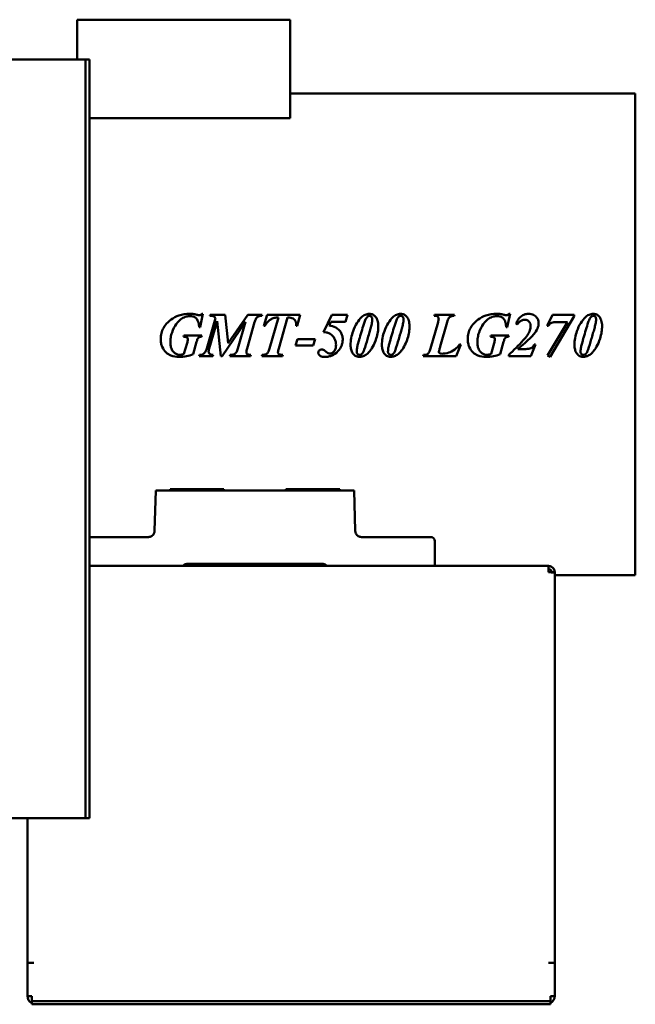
# Model space of a CAD drawing. Header units: millimetres. Extents: x 1001 to 1624, y 641 to 1215.
# Tile 2 of 2: x 1326 to 1624, y 641 to 1117. Entities that reach past the tile are written whole.
import ezdxf

# ---------------------------------------------------------------- set-up
doc = ezdxf.new("R2010")
doc.units = ezdxf.units.MM
doc.header["$LTSCALE"] = 6.25
doc.layers.add('Widoczne (ISO)', color=7, linetype='Continuous', lineweight=50)

msp = doc.modelspace()

# ---------------------------------------------------------------- linework, layer by layer
at = {"layer": 'Widoczne (ISO)'}
for p, q in [((1353.55, 1098.13), (1353.55, 1117.32)), ((1353.55, 1117.32), (1456.55, 1117.32)), ((1456.55, 1117.32), (1456.55, 1069.62)), ((1321.95, 1098.13), (1355.55, 1098.13)), ((1355.55, 1098.13), (1357.55, 1098.13)), ((1357.55, 1095.13), (1357.55, 1098.13)), ((1359.55, 1098.13), (1357.55, 1098.13)), ((1359.55, 1098.13), (1359.55, 1095.13)), ((1357.55, 731.13), (1357.55, 1095.13)), ((1359.55, 731.13), (1359.55, 1095.13)), ((1623.55, 1081.63), (1456.55, 1081.63)), ((1623.55, 848.63), (1623.55, 1081.63)), ((1456.55, 1069.62), (1359.55, 1069.62)), ((1413.05, 968.69), (1414.42, 975.11)), ((1413.88, 975.11), (1414.42, 975.11)), ((1420.53, 973.02), (1416.24, 958.23)), ((1417.4, 958.23), (1421.2, 971.53)), ((1417.95, 974.65), (1417.77, 974.11)), ((1417.95, 974.65), (1425.09, 974.65)), ((1421.2, 971.53), (1423.03, 954.65)), ((1426.58, 960.91), (1425.09, 974.65)), ((1436.04, 974.65), (1426.58, 960.91)), ((1436.04, 974.65), (1443.05, 974.65)), ((1442.87, 974.11), (1443.05, 974.65)), ((1445.39, 974.65), (1443.8, 969.26)), ((1445.39, 974.65), (1461.47, 974.65)), ((1450.91, 973.36), (1446.6, 958.31)), ((1451.04, 958.29), (1455.35, 973.36)), ((1459.95, 969.26), (1461.47, 974.65)), ((1476.73, 974.65), (1472.64, 966.27)), ((1476.73, 974.65), (1484.28, 974.65)), ((1483.3, 971.22), (1484.28, 974.65)), ((1526.42, 974.65), (1526.25, 974.11)), ((1526.42, 974.65), (1536.02, 974.65)), ((1535.86, 974.11), (1536.02, 974.65)), ((1561.58, 968.69), (1562.95, 975.11)), ((1562.41, 975.11), (1562.95, 975.11)), ((1583.56, 974.65), (1580.86, 969.34)), ((1582.3, 954.24), (1594.05, 973.98)), ((1583.56, 974.65), (1594.05, 974.65)), ((1594.05, 973.98), (1594.05, 974.65)), ((1413.05, 968.69), (1412.53, 968.69)), ((1423.64, 954.65), (1435.04, 971.2)), ((1435.04, 971.2), (1431.32, 958.23)), ((1435.75, 958.23), (1439.39, 971.04)), ((1444.37, 969.26), (1443.8, 969.26)), ((1459.95, 969.26), (1459.42, 969.26)), ((1475.39, 969.41), (1476.27, 971.22)), ((1483.3, 971.22), (1476.27, 971.22)), ((1528.12, 971.09), (1524.44, 958.23)), ((1529.19, 959.34), (1532.58, 971.09)), ((1561.58, 968.69), (1561.06, 968.69)), ((1565.89, 970.17), (1566.45, 969.93)), ((1581.42, 969.34), (1580.86, 969.34)), ((1590.75, 971.09), (1581.12, 954.91)), ((1590.75, 971.09), (1585.93, 971.09)), ((1405.19, 964.54), (1405.04, 964)), ((1405.19, 964.54), (1413.8, 964.54)), ((1413.66, 964), (1413.8, 964.54)), ((1460.13, 962.8), (1459.16, 959.73)), ((1460.13, 962.8), (1468.69, 962.8)), ((1467.79, 959.73), (1468.69, 962.8)), ((1553.72, 964.54), (1553.57, 964)), ((1553.72, 964.54), (1562.33, 964.54)), ((1562.18, 964), (1562.33, 964.54)), ((1406.73, 960.94), (1405.22, 955.65)), ((1409.59, 955.48), (1411.32, 961.45)), ((1467.79, 959.73), (1459.16, 959.73)), ((1536.94, 954.65), (1539.15, 960.26)), ((1538.52, 960.26), (1539.15, 960.26)), ((1555.26, 960.94), (1553.75, 955.65)), ((1558.12, 955.48), (1559.85, 961.45)), ((1566.74, 958.05), (1570.58, 958.05)), ((1572.94, 954.65), (1575.27, 960.16)), ((1574.59, 960.16), (1575.27, 960.16)), ((1412.77, 955.19), (1412.64, 954.65)), ((1419.26, 954.65), (1412.64, 954.65)), ((1419.26, 954.65), (1419.41, 955.19)), ((1423.64, 954.65), (1423.03, 954.65)), ((1427.64, 955.19), (1427.48, 954.65)), ((1437.43, 954.65), (1427.48, 954.65)), ((1437.43, 954.65), (1437.58, 955.19)), ((1443.12, 955.19), (1442.94, 954.65)), ((1452.85, 954.65), (1442.94, 954.65)), ((1452.85, 954.65), (1452.99, 955.19)), ((1521.14, 955.19), (1520.98, 954.65)), ((1536.94, 954.65), (1520.98, 954.65)), ((1562.32, 955.19), (1562.32, 954.65)), ((1572.94, 954.65), (1562.32, 954.65)), ((1581.12, 954.91), (1582.3, 954.24)), ((1391.04, 870.05), (1391.55, 889.63)), ((1393.54, 889.63), (1391.55, 889.63)), ((1393.54, 889.63), (1485.56, 889.63)), ((1398.55, 890.19), (1398.55, 889.63)), ((1400.55, 890.24), (1422.55, 890.24)), ((1424.55, 890.19), (1424.55, 889.63)), ((1454.55, 890.19), (1454.55, 889.63)), ((1456.55, 890.24), (1478.55, 890.24)), ((1480.55, 890.19), (1480.55, 889.63)), ((1487.55, 889.63), (1485.56, 889.63)), ((1487.55, 889.63), (1488.06, 870.05)), ((1362.55, 867.13), (1359.55, 867.13)), ((1362.55, 867.13), (1388.04, 867.13)), ((1491.06, 867.13), (1516.55, 867.13)), ((1524.55, 867.13), (1516.55, 867.13)), ((1526.55, 865.13), (1526.55, 853.13)), ((1362.55, 853.13), (1359.55, 853.13)), ((1362.55, 853.13), (1404.82, 853.13)), ((1404.82, 853.13), (1474.28, 853.13)), ((1472.55, 854.13), (1406.55, 854.13)), ((1474.28, 853.13), (1516.55, 853.13)), ((1523.69, 853.13), (1516.55, 853.13)), ((1523.69, 853.13), (1581.55, 853.13)), ((1581.55, 853.13), (1581.55, 850.13)), ((1584.55, 850.13), (1583.05, 850.13)), ((1583.05, 850.01), (1583.05, 850.13)), ((1584.55, 850.13), (1584.55, 849.77)), ((1584.55, 849.77), (1584.55, 661.12)), ((1623.55, 848.63), (1584.55, 848.63)), ((1355.55, 731.13), (1321.95, 731.13)), ((1329.55, 661.12), (1329.55, 731.13)), ((1355.55, 731.13), (1357.55, 731.13)), ((1357.55, 731.13), (1359.55, 731.13)), ((1329.55, 661.12), (1331.55, 661.12)), ((1329.55, 645.12), (1329.55, 661.12)), ((1331.55, 661.12), (1332.55, 661.12)), ((1332.56, 661.12), (1331.55, 661.12)), ((1331.55, 661.12), (1331.55, 661.12)), ((1332.55, 661.12), (1332.56, 661.12)), ((1332.56, 661.12), (1332.56, 661.12)), ((1581.54, 661.12), (1581.54, 661.12)), ((1581.54, 661.12), (1581.55, 661.12)), ((1582.55, 661.12), (1581.54, 661.12)), ((1581.55, 661.12), (1582.55, 661.12)), ((1584.55, 661.12), (1582.55, 661.12)), ((1582.55, 661.12), (1582.55, 661.12)), ((1584.55, 661.12), (1584.55, 645.12)), ((1329.55, 645.12), (1331.55, 645.12)), ((1331.55, 645.12), (1331.55, 644.13)), ((1331.55, 644.13), (1331.55, 642.63)), ((1582.55, 644.13), (1582.55, 645.12)), ((1584.55, 645.12), (1582.55, 645.12)), ((1582.55, 642.63), (1582.55, 644.13)), ((1331.55, 642.63), (1331.55, 641.13)), ((1331.55, 642.63), (1337.55, 642.63)), ((1337.55, 641.13), (1331.55, 641.13)), ((1337.55, 642.63), (1576.55, 642.63)), ((1337.55, 641.13), (1576.55, 641.13)), ((1576.55, 642.63), (1582.55, 642.63)), ((1582.55, 641.13), (1576.55, 641.13)), ((1582.55, 641.13), (1582.55, 642.63))]:
    msp.add_line(p, q, dxfattribs=at)
for centre, radius, start, end in [((1388.04, 870.12), 3, 270, 300.3103), ((1388.04, 870.12), 3, 333.308, 358.5), ((1491.06, 870.12), 3, 181.5, 206.692), ((1491.06, 870.12), 3, 239.6897, 270), ((1524.55, 865.13), 2, 0, 90), ((1406.55, 852.13), 2, 90, 150), ((1413.55, 852.13), 2, 90, 150), ((1465.55, 852.13), 2, 30, 90), ((1472.55, 852.13), 2, 30, 90), ((1333.55, 645.12), 4, 180, 240), ((1580.55, 645.12), 4, 300, 0)]:
    msp.add_arc(centre, radius, start, end, dxfattribs=at)
for centre, start_param, end_param in [((1400.55, 890.19), 4.712389, 6.283185), ((1422.55, 890.19), 3.141593, 4.712389), ((1456.55, 890.19), 4.712389, 6.283185), ((1478.55, 890.19), 3.141593, 4.712389)]:
    msp.add_ellipse(centre, major_axis=(-2, 0), ratio=0.026186, start_param=start_param, end_param=end_param, dxfattribs=at)
for points, knots in [([(1393.95, 962.92), (1393.95, 963.86), (1394.05, 964.8), (1394.51, 966.59), (1394.83, 967.42), (1395.71, 968.99), (1396.24, 969.71), (1397.49, 971.08), (1398.21, 971.7), (1398.98, 972.27)], [0, 0, 0, 0, 0.283487, 0.283487, 0.553526, 0.553526, 0.82368, 0.82368, 1.109299, 1.109299, 1.109299, 1.109299]), ([(1398.66, 961.28), (1398.66, 962.07), (1398.71, 962.85), (1398.96, 964.46), (1399.16, 965.27), (1399.97, 967.67), (1400.74, 969.09), (1402.44, 971.46), (1403.38, 972.23), (1404.87, 973.17), (1405.59, 973.51), (1406.9, 973.88), (1407.47, 973.96), (1408.05, 973.96)], [-1.144003, -1.144003, -1.144003, -1.144003, -1.039539, -1.039539, -0.927156, -0.927156, -0.702729, -0.702729, -0.41038, -0.41038, -0.173612, -0.173612, 0, 0, 0, 0]), ([(1398.98, 972.27), (1400.14, 973.1), (1401.39, 973.77), (1402.74, 974.25), (1404.41, 974.84), (1406.15, 975.11), (1407.92, 975.11)], [0, 0, 0, 0, 0.4297566, 0.4297566, 0.4297566, 0.9614231, 0.9614231, 0.9614231, 0.9614231]), ([(1407.92, 975.11), (1408.2, 975.11), (1408.48, 975.1), (1408.76, 975.09), (1409.02, 975.07), (1409.28, 975.05), (1409.54, 975.03)], [0, 0, 0, 0, 0.0836743, 0.0836743, 0.0836743, 0.1618537, 0.1618537, 0.1618537, 0.1618537]), ([(1412.53, 968.69), (1412.5, 969.39), (1412.42, 970.12), (1412.11, 971.31), (1411.91, 971.82), (1411.3, 972.77), (1410.94, 973.06), (1410.3, 973.5), (1409.91, 973.67), (1409.03, 973.91), (1408.54, 973.96), (1408.05, 973.96)], [0, 0, 0, 0, 0.210359, 0.210359, 0.368869, 0.368869, 0.549882, 0.549882, 0.779683, 0.779683, 1.038808, 1.038808, 1.038808, 1.038808]), ([(1409.54, 975.03), (1409.81, 974.99), (1410.19, 974.9), (1410.82, 974.76), (1411.15, 974.68), (1411.45, 974.6)], [0, 0, 0, 0, 0.0821673, 0.0821673, 0.157741, 0.157741, 0.157741, 0.157741]), ([(1411.45, 974.6), (1411.65, 974.55), (1411.87, 974.5), (1412.29, 974.42), (1412.51, 974.39), (1412.66, 974.39)], [0, 0, 0, 0, 0.0615119, 0.0615119, 0.1289046, 0.1289046, 0.1289046, 0.1289046]), ([(1412.66, 974.39), (1412.81, 974.39), (1412.96, 974.42), (1413.11, 974.48), (1413.25, 974.54), (1413.39, 974.62), (1413.51, 974.72), (1413.65, 974.83), (1413.77, 974.97), (1413.88, 975.11)], [0, 0, 0, 0, 0.046847, 0.046847, 0.046847, 0.0934701, 0.0934701, 0.0934701, 0.1476693, 0.1476693, 0.1476693, 0.1476693]), ([(1420.53, 973.02), (1420.27, 973.31), (1419.97, 973.59), (1419.48, 973.9), (1419.28, 973.98), (1418.59, 974.1), (1418.15, 974.11), (1417.77, 974.11)], [0, 0, 0, 0, 0.1193932, 0.1193932, 0.1981269, 0.1981269, 0.2885115, 0.2885115, 0.2885115, 0.2885115]), ([(1442.87, 974.11), (1442.57, 974.11), (1442.25, 974.09), (1441.7, 973.99), (1441.44, 973.92), (1440.85, 973.65), (1440.64, 973.46), (1440.3, 973.11), (1440.11, 972.82), (1439.73, 972.07), (1439.54, 971.54), (1439.39, 971.04)], [0, 0, 0, 0, 0.0916018, 0.0916018, 0.1698095, 0.1698095, 0.2873102, 0.2873102, 0.520673, 0.520673, 0.8997044, 0.8997044, 0.8997044, 0.8997044]), ([(1450.91, 973.36), (1450.22, 973.34), (1449.53, 973.25), (1448.28, 972.92), (1447.72, 972.69), (1446.87, 972.19), (1446.33, 971.82), (1445.2, 970.57), (1444.76, 969.92), (1444.37, 969.26)], [0, 0, 0, 0, 0.2061468, 0.2061468, 0.388252, 0.388252, 0.5035979, 0.5035979, 0.5987328, 0.5987328, 0.5987328, 0.5987328]), ([(1459.46, 970.01), (1459.46, 970.41), (1459.41, 970.81), (1459.18, 971.52), (1459.02, 971.83), (1458.5, 972.46), (1458.18, 972.66), (1457.62, 972.96), (1457.23, 973.08), (1456.36, 973.28), (1455.85, 973.33), (1455.35, 973.36)], [0, 0, 0, 0, 0.1190951, 0.1190951, 0.2250813, 0.2250813, 0.3640758, 0.3640758, 0.5924055, 0.5924055, 0.8799559, 0.8799559, 0.8799559, 0.8799559]), ([(1487.05, 966.71), (1487.54, 968.06), (1488.14, 969.39), (1489.63, 971.77), (1490.41, 972.7), (1491.58, 973.88), (1492.17, 974.32), (1493.22, 974.77), (1493.54, 974.88), (1494.2, 975.02), (1494.53, 975.06), (1494.86, 975.06)], [0, 0, 0, 0, 0.431294, 0.431294, 0.845358, 0.845358, 1.287839, 1.287839, 1.475106, 1.475106, 1.658806, 1.658806, 1.658806, 1.658806]), ([(1494.96, 974.06), (1494.75, 974.06), (1494.53, 974.03), (1494.18, 973.89), (1494.03, 973.8), (1493.7, 973.48), (1493.52, 973.3), (1493.02, 972.36), (1492.75, 971.6), (1492.54, 971.01)], [-0.7357621, -0.7357621, -0.7357621, -0.7357621, -0.5234351, -0.5234351, -0.3552409, -0.3552409, -0.1896136, -0.1896136, 0, 0, 0, 0]), ([(1494.86, 975.06), (1495.17, 975.06), (1495.48, 975.03), (1496.06, 974.9), (1496.33, 974.81), (1497.13, 974.42), (1497.53, 974.06), (1498.19, 973.31), (1498.48, 972.82), (1498.73, 972.15), (1498.77, 972.03), (1499.08, 971.05), (1499.23, 970.16), (1499.23, 969.26)], [0, 0, 0, 0, 0.092219, 0.092219, 0.178416, 0.178416, 0.359657, 0.359657, 0.611505, 0.611505, 0.669725, 0.669725, 1.077868, 1.077868, 1.077868, 1.077868]), ([(1496.3, 972.46), (1496.3, 972.62), (1496.29, 972.78), (1496.23, 973.07), (1496.19, 973.2), (1496.02, 973.53), (1495.9, 973.66), (1495.67, 973.86), (1495.54, 973.93), (1495.26, 974.04), (1495.11, 974.06), (1494.96, 974.06)], [-0.195389, -0.195389, -0.195389, -0.195389, -0.163573, -0.163573, -0.1352021, -0.1352021, -0.0904115, -0.0904115, -0.0453488, -0.0453488, 0, 0, 0, 0]), ([(1495.49, 967.95), (1495.69, 968.68), (1495.88, 969.43), (1496.18, 970.89), (1496.3, 971.72), (1496.3, 972.46)], [-0.448181, -0.448181, -0.448181, -0.448181, -0.2220229, -0.2220229, 0, 0, 0, 0]), ([(1502.17, 966.71), (1502.65, 968.06), (1503.25, 969.39), (1504.74, 971.77), (1505.52, 972.7), (1506.7, 973.88), (1507.28, 974.32), (1508.33, 974.77), (1508.66, 974.88), (1509.31, 975.02), (1509.64, 975.06), (1509.98, 975.06)], [0, 0, 0, 0, 0.431294, 0.431294, 0.845358, 0.845358, 1.287839, 1.287839, 1.475106, 1.475106, 1.658806, 1.658806, 1.658806, 1.658806]), ([(1510.08, 974.06), (1509.86, 974.06), (1509.65, 974.03), (1509.29, 973.89), (1509.15, 973.8), (1508.81, 973.48), (1508.63, 973.3), (1508.14, 972.36), (1507.86, 971.6), (1507.66, 971.01)], [-0.7357621, -0.7357621, -0.7357621, -0.7357621, -0.5234351, -0.5234351, -0.3552409, -0.3552409, -0.1896136, -0.1896136, 0, 0, 0, 0]), ([(1509.98, 975.06), (1510.29, 975.06), (1510.59, 975.03), (1511.17, 974.9), (1511.44, 974.81), (1512.25, 974.42), (1512.64, 974.06), (1513.3, 973.31), (1513.59, 972.82), (1513.84, 972.15), (1513.88, 972.03), (1514.19, 971.05), (1514.34, 970.16), (1514.34, 969.26)], [0, 0, 0, 0, 0.092219, 0.092219, 0.178416, 0.178416, 0.359657, 0.359657, 0.611505, 0.611505, 0.669725, 0.669725, 1.077868, 1.077868, 1.077868, 1.077868]), ([(1511.42, 972.46), (1511.42, 972.62), (1511.4, 972.78), (1511.34, 973.07), (1511.3, 973.2), (1511.14, 973.53), (1511.01, 973.66), (1510.78, 973.86), (1510.66, 973.93), (1510.38, 974.04), (1510.23, 974.06), (1510.08, 974.06)], [-0.195389, -0.195389, -0.195389, -0.195389, -0.163573, -0.163573, -0.1352021, -0.1352021, -0.0904115, -0.0904115, -0.0453488, -0.0453488, 0, 0, 0, 0]), ([(1510.6, 967.95), (1510.81, 968.68), (1511, 969.43), (1511.29, 970.89), (1511.42, 971.72), (1511.42, 972.46)], [-0.448181, -0.448181, -0.448181, -0.448181, -0.2220229, -0.2220229, 0, 0, 0, 0]), ([(1528.43, 972.76), (1528.43, 972.84), (1528.42, 972.93), (1528.39, 973.1), (1528.36, 973.18), (1528.27, 973.39), (1528.18, 973.51), (1527.96, 973.73), (1527.83, 973.81), (1527.3, 974.01), (1526.81, 974.08), (1526.25, 974.11)], [0, 0, 0, 0, 0.0265504, 0.0265504, 0.0515596, 0.0515596, 0.0964413, 0.0964413, 0.1453341, 0.1453341, 0.2416809, 0.2416809, 0.2416809, 0.2416809]), ([(1528.12, 971.09), (1528.19, 971.36), (1528.27, 971.64), (1528.38, 972.18), (1528.43, 972.48), (1528.43, 972.76)], [0, 0, 0, 0, 0.083474, 0.083474, 0.1651914, 0.1651914, 0.1651914, 0.1651914]), ([(1535.86, 974.11), (1535.51, 974.1), (1535.14, 974.07), (1534.51, 973.91), (1534.23, 973.8), (1533.78, 973.51), (1533.6, 973.34), (1533.05, 972.53), (1532.78, 971.79), (1532.58, 971.09)], [0, 0, 0, 0, 0.1067109, 0.1067109, 0.1941035, 0.1941035, 0.2674329, 0.2674329, 0.4014255, 0.4014255, 0.4014255, 0.4014255]), ([(1542.48, 962.92), (1542.48, 963.86), (1542.58, 964.8), (1543.03, 966.59), (1543.36, 967.42), (1544.24, 968.99), (1544.77, 969.71), (1546.02, 971.08), (1546.74, 971.7), (1547.51, 972.27)], [0, 0, 0, 0, 0.283487, 0.283487, 0.553526, 0.553526, 0.82368, 0.82368, 1.109299, 1.109299, 1.109299, 1.109299]), ([(1547.18, 961.28), (1547.18, 962.07), (1547.24, 962.85), (1547.49, 964.46), (1547.69, 965.27), (1548.5, 967.67), (1549.27, 969.09), (1550.97, 971.46), (1551.91, 972.23), (1553.4, 973.17), (1554.12, 973.51), (1555.43, 973.88), (1556, 973.96), (1556.58, 973.96)], [-1.144003, -1.144003, -1.144003, -1.144003, -1.039539, -1.039539, -0.927156, -0.927156, -0.702729, -0.702729, -0.41038, -0.41038, -0.173612, -0.173612, 0, 0, 0, 0]), ([(1547.51, 972.27), (1548.67, 973.1), (1549.92, 973.77), (1551.27, 974.25), (1552.94, 974.84), (1554.68, 975.11), (1556.45, 975.11)], [0, 0, 0, 0, 0.4297566, 0.4297566, 0.4297566, 0.9614231, 0.9614231, 0.9614231, 0.9614231]), ([(1556.45, 975.11), (1556.73, 975.11), (1557.01, 975.1), (1557.29, 975.09), (1557.55, 975.07), (1557.81, 975.05), (1558.07, 975.03)], [0, 0, 0, 0, 0.0836743, 0.0836743, 0.0836743, 0.1618537, 0.1618537, 0.1618537, 0.1618537]), ([(1561.06, 968.69), (1561.03, 969.39), (1560.95, 970.12), (1560.64, 971.31), (1560.44, 971.82), (1559.83, 972.77), (1559.47, 973.06), (1558.83, 973.5), (1558.44, 973.67), (1557.56, 973.91), (1557.07, 973.96), (1556.58, 973.96)], [0, 0, 0, 0, 0.210359, 0.210359, 0.368869, 0.368869, 0.549882, 0.549882, 0.779683, 0.779683, 1.038808, 1.038808, 1.038808, 1.038808]), ([(1558.07, 975.03), (1558.34, 974.99), (1558.72, 974.9), (1559.35, 974.76), (1559.68, 974.68), (1559.98, 974.6)], [0, 0, 0, 0, 0.0821673, 0.0821673, 0.157741, 0.157741, 0.157741, 0.157741]), ([(1559.98, 974.6), (1560.18, 974.55), (1560.4, 974.5), (1560.82, 974.42), (1561.04, 974.39), (1561.19, 974.39)], [0, 0, 0, 0, 0.0615119, 0.0615119, 0.1289046, 0.1289046, 0.1289046, 0.1289046]), ([(1561.19, 974.39), (1561.34, 974.39), (1561.49, 974.42), (1561.64, 974.48), (1561.78, 974.54), (1561.91, 974.62), (1562.04, 974.72), (1562.18, 974.83), (1562.3, 974.97), (1562.41, 975.11)], [0, 0, 0, 0, 0.046847, 0.046847, 0.046847, 0.0934701, 0.0934701, 0.0934701, 0.1476693, 0.1476693, 0.1476693, 0.1476693]), ([(1565.89, 970.17), (1566.11, 970.79), (1566.37, 971.4), (1567.02, 972.52), (1567.41, 973.05), (1567.89, 973.49)], [0, 0, 0, 0, 0.1950481, 0.1950481, 0.3898886, 0.3898886, 0.3898886, 0.3898886]), ([(1569.96, 972.18), (1569.5, 972.18), (1569.05, 972.1), (1568.62, 971.92), (1568.18, 971.74), (1567.79, 971.47), (1567.45, 971.14), (1567.06, 970.79), (1566.73, 970.37), (1566.45, 969.93)], [0, 0, 0, 0, 0.1393529, 0.1393529, 0.1393529, 0.2818781, 0.2818781, 0.2818781, 0.4388794, 0.4388794, 0.4388794, 0.4388794]), ([(1567.89, 973.49), (1568.41, 973.97), (1568.99, 974.36), (1569.65, 974.63), (1570.36, 974.93), (1571.11, 975.06), (1571.87, 975.06)], [0, 0, 0, 0, 0.2134209, 0.2134209, 0.2134209, 0.4437915, 0.4437915, 0.4437915, 0.4437915]), ([(1572.92, 969.16), (1572.92, 969.51), (1572.88, 969.87), (1572.67, 970.52), (1572.52, 970.81), (1572.11, 971.33), (1571.84, 971.58), (1571.28, 971.92), (1571.04, 972.02), (1570.52, 972.15), (1570.24, 972.18), (1569.96, 972.18)], [0, 0, 0, 0, 0.1060231, 0.1060231, 0.2051883, 0.2051883, 0.3039127, 0.3039127, 0.3709042, 0.3709042, 0.4415834, 0.4415834, 0.4415834, 0.4415834]), ([(1571.87, 975.06), (1572.31, 975.06), (1572.75, 975.02), (1573.57, 974.83), (1573.94, 974.7), (1575.01, 974.15), (1575.5, 973.67), (1576.12, 972.94), (1576.37, 972.54), (1576.71, 971.64), (1576.79, 971.19), (1576.79, 970.71)], [0, 0, 0, 0, 0.1311875, 0.1311875, 0.2520898, 0.2520898, 0.4916673, 0.4916673, 0.737153, 0.737153, 0.9780783, 0.9780783, 0.9780783, 0.9780783]), ([(1595.32, 966.71), (1595.8, 968.06), (1596.41, 969.39), (1597.9, 971.77), (1598.68, 972.7), (1599.85, 973.88), (1600.44, 974.32), (1601.49, 974.77), (1601.81, 974.88), (1602.47, 975.02), (1602.8, 975.06), (1603.13, 975.06)], [0, 0, 0, 0, 0.431294, 0.431294, 0.845358, 0.845358, 1.287839, 1.287839, 1.475106, 1.475106, 1.658806, 1.658806, 1.658806, 1.658806]), ([(1603.23, 974.06), (1603.02, 974.06), (1602.8, 974.03), (1602.44, 973.89), (1602.3, 973.8), (1601.97, 973.48), (1601.78, 973.3), (1601.29, 972.36), (1601.02, 971.6), (1600.81, 971.01)], [-0.7357621, -0.7357621, -0.7357621, -0.7357621, -0.5234351, -0.5234351, -0.3552409, -0.3552409, -0.1896136, -0.1896136, 0, 0, 0, 0]), ([(1603.13, 975.06), (1603.44, 975.06), (1603.75, 975.03), (1604.33, 974.9), (1604.6, 974.81), (1605.4, 974.42), (1605.8, 974.06), (1606.46, 973.31), (1606.74, 972.82), (1607, 972.15), (1607.04, 972.03), (1607.35, 971.05), (1607.49, 970.16), (1607.49, 969.26)], [0, 0, 0, 0, 0.092219, 0.092219, 0.178416, 0.178416, 0.359657, 0.359657, 0.611505, 0.611505, 0.669725, 0.669725, 1.077868, 1.077868, 1.077868, 1.077868]), ([(1604.57, 972.46), (1604.57, 972.62), (1604.56, 972.78), (1604.5, 973.07), (1604.45, 973.2), (1604.29, 973.53), (1604.17, 973.66), (1603.94, 973.86), (1603.81, 973.93), (1603.53, 974.04), (1603.38, 974.06), (1603.23, 974.06)], [-0.195389, -0.195389, -0.195389, -0.195389, -0.163573, -0.163573, -0.1352021, -0.1352021, -0.0904115, -0.0904115, -0.0453488, -0.0453488, 0, 0, 0, 0]), ([(1603.75, 967.95), (1603.96, 968.68), (1604.15, 969.43), (1604.44, 970.89), (1604.57, 971.72), (1604.57, 972.46)], [-0.448181, -0.448181, -0.448181, -0.448181, -0.2220229, -0.2220229, 0, 0, 0, 0]), ([(1459.42, 969.26), (1459.43, 969.39), (1459.44, 969.53), (1459.45, 969.66), (1459.45, 969.78), (1459.46, 969.89), (1459.46, 970.01)], [0, 0, 0, 0, 0.03991335, 0.03991335, 0.03991335, 0.07490059, 0.07490059, 0.07490059, 0.07490059]), ([(1482.02, 962.67), (1482.02, 963.3), (1481.94, 963.91), (1481.61, 965.07), (1481.38, 965.63), (1480.63, 966.84), (1480.14, 967.4), (1479.27, 968.06), (1478.99, 968.23), (1477.68, 968.92), (1476.51, 969.22), (1475.39, 969.41)], [-1.076609, -1.076609, -1.076609, -1.076609, -0.867481, -0.867481, -0.670678, -0.670678, -0.442658, -0.442658, -0.342352, -0.342352, 0, 0, 0, 0]), ([(1485.83, 959.91), (1485.83, 961.07), (1485.94, 962.22), (1486.35, 964.5), (1486.66, 965.62), (1487.05, 966.71)], [0, 0, 0, 0, 0.3481329, 0.3481329, 0.6959144, 0.6959144, 0.6959144, 0.6959144]), ([(1490.24, 963.52), (1490.6, 964.78), (1490.97, 966.04), (1491.73, 968.54), (1492.13, 969.79), (1492.54, 971.01)], [0, 0, 0, 0, 0.3927927, 0.3927927, 0.7841473, 0.7841473, 0.7841473, 0.7841473]), ([(1492.43, 957.77), (1492.96, 959.41), (1493.48, 961.1), (1494.26, 963.72), (1494.53, 964.63), (1495.03, 966.34), (1495.26, 967.15), (1495.49, 967.95)], [-1.069597, -1.069597, -1.069597, -1.069597, -0.535944, -0.535944, -0.250787, -0.250787, 0, 0, 0, 0]), ([(1494.49, 956.33), (1494.7, 956.56), (1494.9, 956.8), (1495.78, 957.89), (1497.25, 959.88), (1498.57, 964.17), (1498.82, 965.22), (1499.14, 967.24), (1499.23, 968.25), (1499.23, 969.26)], [-1.95874, -1.95874, -1.95874, -1.95874, -1.661793, -1.661793, -0.615686, -0.615686, -0.302847, -0.302847, 0, 0, 0, 0]), ([(1500.94, 959.91), (1500.94, 961.07), (1501.05, 962.22), (1501.47, 964.5), (1501.77, 965.62), (1502.17, 966.71)], [0, 0, 0, 0, 0.3481329, 0.3481329, 0.6959144, 0.6959144, 0.6959144, 0.6959144]), ([(1505.35, 963.52), (1505.71, 964.78), (1506.08, 966.04), (1506.84, 968.54), (1507.24, 969.79), (1507.66, 971.01)], [0, 0, 0, 0, 0.3927927, 0.3927927, 0.7841473, 0.7841473, 0.7841473, 0.7841473]), ([(1507.54, 957.77), (1508.08, 959.41), (1508.6, 961.1), (1509.38, 963.72), (1509.64, 964.63), (1510.14, 966.34), (1510.37, 967.15), (1510.6, 967.95)], [-1.069597, -1.069597, -1.069597, -1.069597, -0.535944, -0.535944, -0.250787, -0.250787, 0, 0, 0, 0]), ([(1509.6, 956.33), (1509.81, 956.56), (1510.02, 956.8), (1510.9, 957.89), (1512.36, 959.88), (1513.69, 964.17), (1513.93, 965.22), (1514.26, 967.24), (1514.34, 968.25), (1514.34, 969.26)], [-1.95874, -1.95874, -1.95874, -1.95874, -1.661793, -1.661793, -0.615686, -0.615686, -0.302847, -0.302847, 0, 0, 0, 0]), ([(1572.92, 969.16), (1572.92, 968.46), (1572.81, 967.78), (1572.33, 966.25), (1571.95, 965.58), (1570.78, 963.94), (1570.01, 963.03), (1569.31, 962.25)], [-0.8287744, -0.8287744, -0.8287744, -0.8287744, -0.6031083, -0.6031083, -0.3144457, -0.3144457, 0, 0, 0, 0]), ([(1573.31, 964), (1575.38, 966.18), (1575.96, 967.34), (1576.6, 968.86), (1576.79, 969.77), (1576.79, 970.71)], [-0.4931293, -0.4931293, -0.4931293, -0.4931293, -0.2839046, -0.2839046, 0, 0, 0, 0]), ([(1585.93, 971.09), (1585.11, 971.09), (1584.26, 971.04), (1583.29, 970.79), (1582.88, 970.66), (1582.03, 970.05), (1581.7, 969.71), (1581.42, 969.34)], [0, 0, 0, 0, 0.2443368, 0.2443368, 0.3496408, 0.3496408, 0.434343, 0.434343, 0.434343, 0.434343]), ([(1594.1, 959.91), (1594.1, 961.07), (1594.2, 962.22), (1594.62, 964.5), (1594.93, 965.62), (1595.32, 966.71)], [0, 0, 0, 0, 0.3481329, 0.3481329, 0.6959144, 0.6959144, 0.6959144, 0.6959144]), ([(1598.51, 963.52), (1598.87, 964.78), (1599.23, 966.04), (1600, 968.54), (1600.39, 969.79), (1600.81, 971.01)], [0, 0, 0, 0, 0.3927927, 0.3927927, 0.7841473, 0.7841473, 0.7841473, 0.7841473]), ([(1600.7, 957.77), (1601.23, 959.41), (1601.75, 961.1), (1602.53, 963.72), (1602.8, 964.63), (1603.29, 966.34), (1603.52, 967.15), (1603.75, 967.95)], [-1.069597, -1.069597, -1.069597, -1.069597, -0.535944, -0.535944, -0.250787, -0.250787, 0, 0, 0, 0]), ([(1602.76, 956.33), (1602.97, 956.56), (1603.17, 956.8), (1604.05, 957.89), (1605.52, 959.88), (1606.84, 964.17), (1607.09, 965.22), (1607.41, 967.24), (1607.49, 968.25), (1607.49, 969.26)], [-1.95874, -1.95874, -1.95874, -1.95874, -1.661793, -1.661793, -0.615686, -0.615686, -0.302847, -0.302847, 0, 0, 0, 0]), ([(1402.92, 954.19), (1401.53, 954.19), (1400.12, 954.38), (1398.1, 955.22), (1397.28, 955.69), (1395.78, 957.21), (1395.16, 958.12), (1394.47, 959.65), (1394.28, 960.24), (1394.01, 961.53), (1393.95, 962.22), (1393.95, 962.92)], [0, 0, 0, 0, 0.416254, 0.416254, 0.655208, 0.655208, 0.865701, 0.865701, 0.989506, 0.989506, 1.127548, 1.127548, 1.127548, 1.127548]), ([(1407.12, 962.69), (1407.12, 962.82), (1407.1, 962.94), (1407.02, 963.18), (1406.96, 963.29), (1406.8, 963.5), (1406.69, 963.6), (1406.44, 963.78), (1406.22, 963.86), (1405.71, 963.98), (1405.36, 964), (1405.04, 964)], [0, 0, 0, 0, 0.0379204, 0.0379204, 0.0753454, 0.0753454, 0.1199839, 0.1199839, 0.2142511, 0.2142511, 0.3553142, 0.3553142, 0.3553142, 0.3553142]), ([(1406.73, 960.94), (1406.82, 961.25), (1406.91, 961.59), (1407.07, 962.23), (1407.12, 962.52), (1407.12, 962.69)], [0, 0, 0, 0, 0.0953956, 0.0953956, 0.1979659, 0.1979659, 0.1979659, 0.1979659]), ([(1411.78, 962.95), (1411.71, 962.81), (1411.62, 962.53), (1411.45, 961.97), (1411.38, 961.7), (1411.32, 961.45)], [0, 0, 0, 0, 0.04727704, 0.04727704, 0.08493209, 0.08493209, 0.08493209, 0.08493209]), ([(1413.66, 964), (1413.28, 963.97), (1412.9, 963.91), (1412.45, 963.7), (1412.29, 963.6), (1411.98, 963.3), (1411.87, 963.13), (1411.78, 962.95)], [0, 0, 0, 0, 0.1132687, 0.1132687, 0.1678327, 0.1678327, 0.2149554, 0.2149554, 0.2149554, 0.2149554]), ([(1475.58, 965.62), (1475.14, 965.85), (1474.65, 966.01), (1473.66, 966.21), (1473.15, 966.25), (1472.64, 966.27)], [0, 0, 0, 0, 0.151268, 0.151268, 0.3028381, 0.3028381, 0.3028381, 0.3028381]), ([(1482.02, 962.67), (1482.02, 962.13), (1481.96, 961.59), (1481.74, 960.54), (1481.58, 960.04), (1481.07, 958.84), (1480.55, 957.87), (1478.71, 955.93), (1477.62, 955.32), (1476.32, 954.74), (1475.77, 954.55), (1474.6, 954.29), (1473.99, 954.23), (1473.38, 954.23)], [0, 0, 0, 0, 0.163342, 0.163342, 0.322148, 0.322148, 0.554699, 0.554699, 0.814738, 0.814738, 0.995383, 0.995383, 1.185193, 1.185193, 1.185193, 1.185193]), ([(1478.77, 960.04), (1478.77, 960.55), (1478.72, 961.04), (1478.5, 962.02), (1478.33, 962.49), (1477.84, 963.5), (1477.49, 964.03), (1476.62, 964.95), (1476.13, 965.32), (1475.58, 965.62)], [0, 0, 0, 0, 0.1510403, 0.1510403, 0.3017364, 0.3017364, 0.4860384, 0.4860384, 0.6610484, 0.6610484, 0.6610484, 0.6610484]), ([(1490.24, 963.52), (1490.1, 963.04), (1489.96, 962.55), (1489.72, 961.67), (1489.6, 961.27), (1489.29, 960.12), (1489.14, 959.52), (1489.06, 959.16)], [-0.2366951, -0.2366951, -0.2366951, -0.2366951, -0.1669651, -0.1669651, -0.1101266, -0.1101266, 0, 0, 0, 0]), ([(1505.35, 963.52), (1505.22, 963.04), (1505.08, 962.55), (1504.83, 961.67), (1504.72, 961.27), (1504.41, 960.12), (1504.25, 959.52), (1504.18, 959.16)], [-0.2366951, -0.2366951, -0.2366951, -0.2366951, -0.1669651, -0.1669651, -0.1101266, -0.1101266, 0, 0, 0, 0]), ([(1551.45, 954.19), (1550.06, 954.19), (1548.65, 954.38), (1546.63, 955.22), (1545.81, 955.69), (1544.31, 957.21), (1543.69, 958.12), (1543, 959.65), (1542.81, 960.24), (1542.54, 961.53), (1542.48, 962.22), (1542.48, 962.92)], [0, 0, 0, 0, 0.416254, 0.416254, 0.655208, 0.655208, 0.865701, 0.865701, 0.989506, 0.989506, 1.127548, 1.127548, 1.127548, 1.127548]), ([(1555.65, 962.69), (1555.65, 962.82), (1555.63, 962.94), (1555.55, 963.18), (1555.49, 963.29), (1555.33, 963.5), (1555.22, 963.6), (1554.96, 963.78), (1554.75, 963.86), (1554.24, 963.98), (1553.89, 964), (1553.57, 964)], [0, 0, 0, 0, 0.0379204, 0.0379204, 0.0753454, 0.0753454, 0.1199839, 0.1199839, 0.2142511, 0.2142511, 0.3553142, 0.3553142, 0.3553142, 0.3553142]), ([(1555.26, 960.94), (1555.35, 961.25), (1555.44, 961.59), (1555.59, 962.23), (1555.65, 962.52), (1555.65, 962.69)], [0, 0, 0, 0, 0.0953956, 0.0953956, 0.1979659, 0.1979659, 0.1979659, 0.1979659]), ([(1560.31, 962.95), (1560.23, 962.81), (1560.14, 962.53), (1559.98, 961.97), (1559.91, 961.7), (1559.85, 961.45)], [0, 0, 0, 0, 0.04727704, 0.04727704, 0.08493209, 0.08493209, 0.08493209, 0.08493209]), ([(1562.18, 964), (1561.81, 963.97), (1561.43, 963.91), (1560.98, 963.7), (1560.82, 963.6), (1560.51, 963.3), (1560.4, 963.13), (1560.31, 962.95)], [0, 0, 0, 0, 0.1132687, 0.1132687, 0.1678327, 0.1678327, 0.2149554, 0.2149554, 0.2149554, 0.2149554]), ([(1562.32, 955.19), (1563.52, 956.31), (1564.72, 957.46), (1567.05, 959.79), (1568.21, 961.01), (1569.31, 962.25)], [0, 0, 0, 0, 0.494129, 0.494129, 0.990353, 0.990353, 0.990353, 0.990353]), ([(1573.31, 964), (1572.34, 962.96), (1570.7, 961.5), (1568.97, 959.96), (1567.84, 958.99), (1566.74, 958.05)], [0, 0, 0, 0, 0.426467, 0.426467, 1.107423, 1.107423, 1.107423, 1.107423]), ([(1598.51, 963.52), (1598.37, 963.04), (1598.23, 962.55), (1597.98, 961.67), (1597.87, 961.27), (1597.56, 960.12), (1597.41, 959.52), (1597.33, 959.16)], [-0.2366951, -0.2366951, -0.2366951, -0.2366951, -0.1669651, -0.1669651, -0.1101266, -0.1101266, 0, 0, 0, 0]), ([(1398.66, 961.28), (1398.66, 960.66), (1398.7, 960.03), (1398.92, 958.89), (1399.08, 958.37), (1399.65, 957.18), (1400.08, 956.7), (1400.89, 955.97), (1401.32, 955.7), (1402.28, 955.31), (1402.78, 955.22), (1403.3, 955.22)], [0, 0, 0, 0, 0.18746, 0.18746, 0.347762, 0.347762, 0.584858, 0.584858, 0.794923, 0.794923, 1.007343, 1.007343, 1.007343, 1.007343]), ([(1414.6, 955.7), (1415.02, 956), (1415.36, 956.38), (1415.89, 957.25), (1416.09, 957.74), (1416.24, 958.23)], [0, 0, 0, 0, 0.1545016, 0.1545016, 0.3087358, 0.3087358, 0.3087358, 0.3087358]), ([(1417.4, 958.23), (1417.32, 957.99), (1417.26, 957.74), (1417.21, 957.5), (1417.18, 957.29), (1417.15, 957.08), (1417.15, 956.87)], [0, 0, 0, 0, 0.0749561, 0.0749561, 0.0749561, 0.1369478, 0.1369478, 0.1369478, 0.1369478]), ([(1427.64, 955.19), (1428.27, 955.19), (1428.91, 955.26), (1429.76, 955.6), (1429.97, 955.75), (1430.29, 956.03), (1430.47, 956.26), (1430.92, 957.01), (1431.15, 957.65), (1431.32, 958.23)], [0, 0, 0, 0, 0.1898619, 0.1898619, 0.3094769, 0.3094769, 0.5091413, 0.5091413, 0.9512764, 0.9512764, 0.9512764, 0.9512764]), ([(1435.75, 958.23), (1435.66, 957.93), (1435.57, 957.62), (1435.44, 957.02), (1435.39, 956.7), (1435.39, 956.43)], [0, 0, 0, 0, 0.0926756, 0.0926756, 0.184631, 0.184631, 0.184631, 0.184631]), ([(1443.12, 955.19), (1443.69, 955.19), (1444.27, 955.25), (1445.1, 955.57), (1445.3, 955.73), (1445.57, 955.99), (1445.72, 956.19), (1446.15, 956.93), (1446.4, 957.64), (1446.6, 958.31)], [0, 0, 0, 0, 0.173073, 0.173073, 0.299366, 0.299366, 0.508112, 0.508112, 1.057633, 1.057633, 1.057633, 1.057633]), ([(1451.04, 958.29), (1450.95, 957.99), (1450.87, 957.67), (1450.73, 957.05), (1450.68, 956.72), (1450.68, 956.45)], [0, 0, 0, 0, 0.0950855, 0.0950855, 0.1894292, 0.1894292, 0.1894292, 0.1894292]), ([(1470.19, 956.24), (1470.19, 956.44), (1470.23, 956.64), (1470.39, 957.02), (1470.51, 957.19), (1470.8, 957.49), (1470.97, 957.61), (1471.26, 957.73), (1471.35, 957.76), (1471.55, 957.8), (1471.66, 957.8), (1471.76, 957.8)], [0, 0, 0, 0, 0.0617326, 0.0617326, 0.1245958, 0.1245958, 0.1871883, 0.1871883, 0.2173473, 0.2173473, 0.2484684, 0.2484684, 0.2484684, 0.2484684]), ([(1471.76, 957.8), (1471.93, 957.8), (1472.09, 957.79), (1472.26, 957.76), (1472.41, 957.73), (1472.56, 957.69), (1472.71, 957.62)], [0, 0, 0, 0, 0.05015584, 0.05015584, 0.05015584, 0.09731384, 0.09731384, 0.09731384, 0.09731384]), ([(1472.71, 957.62), (1472.84, 957.57), (1473.15, 957.33), (1473.65, 956.94), (1473.95, 956.71), (1474.21, 956.5)], [0, 0, 0, 0, 0.04243818, 0.04243818, 0.08943947, 0.08943947, 0.08943947, 0.08943947]), ([(1477.74, 956.82), (1478.08, 957.24), (1478.33, 957.7), (1478.5, 958.21), (1478.69, 958.8), (1478.77, 959.42), (1478.77, 960.04)], [0, 0, 0, 0, 0.1602898, 0.1602898, 0.1602898, 0.3473709, 0.3473709, 0.3473709, 0.3473709]), ([(1489.99, 954.24), (1489.65, 954.24), (1489.31, 954.29), (1488.65, 954.49), (1488.35, 954.63), (1487.54, 955.16), (1487.19, 955.58), (1486.51, 956.57), (1486.26, 957.27), (1485.92, 958.46), (1485.83, 959.18), (1485.83, 959.91)], [0, 0, 0, 0, 0.104018, 0.104018, 0.204815, 0.204815, 0.394966, 0.394966, 0.742406, 0.742406, 1.2431, 1.2431, 1.2431, 1.2431]), ([(1489.06, 959.16), (1488.98, 958.75), (1488.91, 958.32), (1488.86, 957.9), (1488.81, 957.52), (1488.79, 957.14), (1488.79, 956.76)], [0, 0, 0, 0, 0.1274108, 0.1274108, 0.1274108, 0.2410612, 0.2410612, 0.2410612, 0.2410612]), ([(1491.14, 955.53), (1491.47, 955.81), (1491.73, 956.18), (1492.13, 956.94), (1492.3, 957.36), (1492.43, 957.77)], [-0.2589249, -0.2589249, -0.2589249, -0.2589249, -0.1303931, -0.1303931, 0, 0, 0, 0]), ([(1505.11, 954.24), (1504.76, 954.24), (1504.42, 954.29), (1503.77, 954.49), (1503.47, 954.63), (1502.66, 955.16), (1502.3, 955.58), (1501.63, 956.57), (1501.38, 957.27), (1501.04, 958.46), (1500.94, 959.18), (1500.94, 959.91)], [0, 0, 0, 0, 0.104018, 0.104018, 0.204815, 0.204815, 0.394966, 0.394966, 0.742406, 0.742406, 1.2431, 1.2431, 1.2431, 1.2431]), ([(1504.18, 959.16), (1504.09, 958.75), (1504.02, 958.32), (1503.97, 957.9), (1503.93, 957.52), (1503.9, 957.14), (1503.9, 956.76)], [0, 0, 0, 0, 0.1274108, 0.1274108, 0.1274108, 0.2410612, 0.2410612, 0.2410612, 0.2410612]), ([(1506.25, 955.53), (1506.58, 955.81), (1506.84, 956.18), (1507.25, 956.94), (1507.41, 957.36), (1507.54, 957.77)], [-0.2589249, -0.2589249, -0.2589249, -0.2589249, -0.1303931, -0.1303931, 0, 0, 0, 0]), ([(1521.14, 955.19), (1521.69, 955.19), (1522.23, 955.25), (1523.02, 955.56), (1523.2, 955.72), (1523.47, 955.98), (1523.61, 956.19), (1524.02, 956.9), (1524.25, 957.58), (1524.44, 958.23)], [0, 0, 0, 0, 0.164348, 0.164348, 0.284785, 0.284785, 0.498276, 0.498276, 1.044959, 1.044959, 1.044959, 1.044959]), ([(1529.19, 959.34), (1529.05, 958.85), (1528.9, 958.32), (1528.66, 957.36), (1528.54, 956.84), (1528.54, 956.61)], [0, 0, 0, 0, 0.1528857, 0.1528857, 0.3032846, 0.3032846, 0.3032846, 0.3032846]), ([(1529.95, 955.79), (1531.09, 955.79), (1532.2, 955.98), (1534.13, 956.62), (1535.2, 957.09), (1537.14, 958.55), (1537.89, 959.35), (1538.52, 960.26)], [0, 0, 0, 0, 0.3419818, 0.3419818, 0.6131185, 0.6131185, 0.840246, 0.840246, 0.840246, 0.840246]), ([(1547.18, 961.28), (1547.18, 960.66), (1547.23, 960.03), (1547.45, 958.89), (1547.61, 958.37), (1548.18, 957.18), (1548.61, 956.7), (1549.42, 955.97), (1549.85, 955.7), (1550.81, 955.31), (1551.31, 955.22), (1551.82, 955.22)], [0, 0, 0, 0, 0.18746, 0.18746, 0.347762, 0.347762, 0.584858, 0.584858, 0.794923, 0.794923, 1.007343, 1.007343, 1.007343, 1.007343]), ([(1570.58, 958.05), (1571.05, 958.05), (1571.55, 958.07), (1572.37, 958.18), (1572.72, 958.26), (1573.16, 958.44), (1573.4, 958.56), (1574.03, 959.19), (1574.33, 959.66), (1574.59, 960.16)], [0, 0, 0, 0, 0.1395907, 0.1395907, 0.2461914, 0.2461914, 0.3014886, 0.3014886, 0.3713022, 0.3713022, 0.3713022, 0.3713022]), ([(1598.26, 954.24), (1597.92, 954.24), (1597.58, 954.29), (1596.92, 954.49), (1596.62, 954.63), (1595.81, 955.16), (1595.45, 955.58), (1594.78, 956.57), (1594.53, 957.27), (1594.19, 958.46), (1594.1, 959.18), (1594.1, 959.91)], [0, 0, 0, 0, 0.104018, 0.104018, 0.204815, 0.204815, 0.394966, 0.394966, 0.742406, 0.742406, 1.2431, 1.2431, 1.2431, 1.2431]), ([(1597.33, 959.16), (1597.25, 958.75), (1597.18, 958.32), (1597.13, 957.9), (1597.08, 957.52), (1597.05, 957.14), (1597.05, 956.76)], [0, 0, 0, 0, 0.1274108, 0.1274108, 0.1274108, 0.2410612, 0.2410612, 0.2410612, 0.2410612]), ([(1599.41, 955.53), (1599.74, 955.81), (1599.99, 956.18), (1600.4, 956.94), (1600.57, 957.36), (1600.7, 957.77)], [-0.2589249, -0.2589249, -0.2589249, -0.2589249, -0.1303931, -0.1303931, 0, 0, 0, 0]), ([(1409.59, 955.48), (1408.57, 955.07), (1407.53, 954.76), (1406.46, 954.54), (1405.29, 954.31), (1404.11, 954.19), (1402.92, 954.19)], [0, 0, 0, 0, 0.3285004, 0.3285004, 0.3285004, 0.6855349, 0.6855349, 0.6855349, 0.6855349]), ([(1403.3, 955.22), (1403.59, 955.22), (1403.89, 955.27), (1404.18, 955.33), (1404.53, 955.41), (1404.89, 955.52), (1405.22, 955.65)], [0, 0, 0, 0, 0.0881873, 0.0881873, 0.0881873, 0.1965923, 0.1965923, 0.1965923, 0.1965923]), ([(1412.77, 955.19), (1413.09, 955.2), (1413.42, 955.24), (1414.04, 955.39), (1414.34, 955.51), (1414.6, 955.7)], [0, 0, 0, 0, 0.0958177, 0.0958177, 0.1912374, 0.1912374, 0.1912374, 0.1912374]), ([(1417.15, 956.87), (1417.15, 956.75), (1417.16, 956.62), (1417.22, 956.37), (1417.25, 956.26), (1417.39, 955.98), (1417.51, 955.82), (1417.74, 955.62), (1417.91, 955.49), (1418.61, 955.25), (1419.03, 955.21), (1419.41, 955.19)], [0, 0, 0, 0, 0.0385619, 0.0385619, 0.0747513, 0.0747513, 0.1341349, 0.1341349, 0.1656028, 0.1656028, 0.199636, 0.199636, 0.199636, 0.199636]), ([(1435.39, 956.43), (1435.39, 956.31), (1435.4, 956.19), (1435.48, 955.96), (1435.54, 955.85), (1435.71, 955.65), (1435.8, 955.58), (1435.97, 955.45), (1436.16, 955.38), (1436.72, 955.24), (1437.16, 955.2), (1437.58, 955.19)], [0, 0, 0, 0, 0.0371816, 0.0371816, 0.0732571, 0.0732571, 0.1164243, 0.1164243, 0.2940913, 0.2940913, 0.594295, 0.594295, 0.594295, 0.594295]), ([(1450.68, 956.45), (1450.68, 956.34), (1450.69, 956.24), (1450.75, 956.04), (1450.78, 955.95), (1450.91, 955.74), (1451.02, 955.64), (1451.2, 955.51), (1451.35, 955.4), (1452.08, 955.24), (1452.54, 955.2), (1452.99, 955.19)], [0, 0, 0, 0, 0.0316502, 0.0316502, 0.06149, 0.06149, 0.1056106, 0.1056106, 0.1295852, 0.1295852, 0.1547757, 0.1547757, 0.1547757, 0.1547757]), ([(1473.38, 954.23), (1472.85, 954.23), (1472.28, 954.27), (1471.32, 954.57), (1471.06, 954.76), (1470.69, 955.07), (1470.5, 955.28), (1470.31, 955.64), (1470.27, 955.75), (1470.21, 955.99), (1470.19, 956.11), (1470.19, 956.24)], [0, 0, 0, 0, 0.1575516, 0.1575516, 0.3026624, 0.3026624, 0.4985699, 0.4985699, 0.5862868, 0.5862868, 0.6734258, 0.6734258, 0.6734258, 0.6734258]), ([(1474.21, 956.5), (1474.44, 956.31), (1474.7, 956.14), (1475.12, 955.97), (1475.26, 955.92), (1475.55, 955.86), (1475.7, 955.84), (1475.84, 955.84)], [0, 0, 0, 0, 0.0902512, 0.0902512, 0.1356924, 0.1356924, 0.1798076, 0.1798076, 0.1798076, 0.1798076]), ([(1475.84, 955.84), (1476.15, 955.84), (1476.44, 955.9), (1476.72, 956.01), (1476.91, 956.09), (1477.09, 956.2), (1477.26, 956.34), (1477.44, 956.48), (1477.6, 956.64), (1477.74, 956.82)], [0, 0, 0, 0, 0.0906453, 0.0906453, 0.0906453, 0.1543805, 0.1543805, 0.1543805, 0.2231495, 0.2231495, 0.2231495, 0.2231495]), ([(1488.79, 956.76), (1488.79, 956.6), (1488.8, 956.45), (1488.86, 956.16), (1488.91, 956.03), (1489.08, 955.71), (1489.21, 955.58), (1489.43, 955.4), (1489.56, 955.33), (1489.84, 955.23), (1489.99, 955.21), (1490.14, 955.21)], [-0.1844505, -0.1844505, -0.1844505, -0.1844505, -0.1561831, -0.1561831, -0.1307371, -0.1307371, -0.0896558, -0.0896558, -0.0453799, -0.0453799, 0, 0, 0, 0]), ([(1494.49, 956.33), (1494, 955.81), (1493.42, 955.38), (1492.17, 954.68), (1491.69, 954.52), (1490.95, 954.31), (1490.48, 954.24), (1489.99, 954.24)], [0, 0, 0, 0, 0.2156702, 0.2156702, 0.4327837, 0.4327837, 0.811478, 0.811478, 0.811478, 0.811478]), ([(1490.14, 955.21), (1490.33, 955.21), (1490.52, 955.23), (1490.69, 955.29), (1490.86, 955.34), (1491.01, 955.42), (1491.14, 955.53)], [0, 0, 0, 0, 0.0560934, 0.0560934, 0.0560934, 0.107867, 0.107867, 0.107867, 0.107867]), ([(1503.9, 956.76), (1503.9, 956.6), (1503.91, 956.45), (1503.98, 956.16), (1504.02, 956.03), (1504.2, 955.71), (1504.33, 955.58), (1504.55, 955.4), (1504.67, 955.33), (1504.96, 955.23), (1505.11, 955.21), (1505.26, 955.21)], [-0.1844505, -0.1844505, -0.1844505, -0.1844505, -0.1561831, -0.1561831, -0.1307371, -0.1307371, -0.0896558, -0.0896558, -0.0453799, -0.0453799, 0, 0, 0, 0]), ([(1509.6, 956.33), (1509.11, 955.81), (1508.54, 955.38), (1507.28, 954.68), (1506.8, 954.52), (1506.07, 954.31), (1505.59, 954.24), (1505.11, 954.24)], [0, 0, 0, 0, 0.2156702, 0.2156702, 0.4327837, 0.4327837, 0.811478, 0.811478, 0.811478, 0.811478]), ([(1505.26, 955.21), (1505.44, 955.21), (1505.63, 955.23), (1505.81, 955.29), (1505.97, 955.34), (1506.12, 955.42), (1506.25, 955.53)], [0, 0, 0, 0, 0.0560934, 0.0560934, 0.0560934, 0.107867, 0.107867, 0.107867, 0.107867]), ([(1528.54, 956.61), (1528.54, 956.57), (1528.55, 956.52), (1528.57, 956.44), (1528.59, 956.39), (1528.66, 956.26), (1528.73, 956.18), (1528.91, 956.02), (1529.02, 955.95), (1529.41, 955.82), (1529.68, 955.79), (1529.95, 955.79)], [0, 0, 0, 0, 0.0134094, 0.0134094, 0.0273346, 0.0273346, 0.0594671, 0.0594671, 0.0979649, 0.0979649, 0.1497418, 0.1497418, 0.1497418, 0.1497418]), ([(1558.12, 955.48), (1557.1, 955.07), (1556.06, 954.76), (1554.99, 954.54), (1553.82, 954.31), (1552.64, 954.19), (1551.45, 954.19)], [0, 0, 0, 0, 0.3285004, 0.3285004, 0.3285004, 0.6855349, 0.6855349, 0.6855349, 0.6855349]), ([(1551.82, 955.22), (1552.12, 955.22), (1552.42, 955.27), (1552.71, 955.33), (1553.06, 955.41), (1553.42, 955.52), (1553.75, 955.65)], [0, 0, 0, 0, 0.0881873, 0.0881873, 0.0881873, 0.1965923, 0.1965923, 0.1965923, 0.1965923]), ([(1597.05, 956.76), (1597.05, 956.6), (1597.07, 956.45), (1597.13, 956.16), (1597.18, 956.03), (1597.35, 955.71), (1597.48, 955.58), (1597.7, 955.4), (1597.83, 955.33), (1598.11, 955.23), (1598.26, 955.21), (1598.41, 955.21)], [-0.1844505, -0.1844505, -0.1844505, -0.1844505, -0.1561831, -0.1561831, -0.1307371, -0.1307371, -0.0896558, -0.0896558, -0.0453799, -0.0453799, 0, 0, 0, 0]), ([(1602.76, 956.33), (1602.26, 955.81), (1601.69, 955.38), (1600.43, 954.68), (1599.96, 954.52), (1599.22, 954.31), (1598.75, 954.24), (1598.26, 954.24)], [0, 0, 0, 0, 0.2156702, 0.2156702, 0.4327837, 0.4327837, 0.811478, 0.811478, 0.811478, 0.811478]), ([(1598.41, 955.21), (1598.6, 955.21), (1598.78, 955.23), (1598.96, 955.29), (1599.13, 955.34), (1599.27, 955.42), (1599.41, 955.53)], [0, 0, 0, 0, 0.0560934, 0.0560934, 0.0560934, 0.107867, 0.107867, 0.107867, 0.107867]), ([(1390.72, 868.78), (1390.66, 868.65), (1390.59, 868.53), (1390.51, 868.42), (1390.46, 868.36), (1390.42, 868.3), (1390.37, 868.24), (1390.35, 868.21), (1390.33, 868.18), (1390.3, 868.16), (1390.28, 868.13), (1390.26, 868.11), (1390.23, 868.08), (1390.13, 867.97), (1390.03, 867.87), (1389.91, 867.78), (1389.8, 867.69), (1389.68, 867.61), (1389.55, 867.54)], [0, 0, 0, 0, 0.000438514, 0.000438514, 0.000438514, 0.000665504, 0.000665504, 0.000665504, 0.00077497, 0.00077497, 0.00077497, 0.000877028, 0.000877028, 0.000877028, 0.001319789, 0.001319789, 0.001319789, 0.001754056, 0.001754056, 0.001754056, 0.001754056]), ([(1489.55, 867.54), (1489.42, 867.61), (1489.3, 867.69), (1489.13, 867.83), (1489.08, 867.87), (1489, 867.95), (1488.97, 867.97), (1488.92, 868.02), (1488.9, 868.05), (1488.87, 868.08), (1488.87, 868.08), (1488.86, 868.08), (1488.77, 868.19), (1488.68, 868.3), (1488.52, 868.53), (1488.44, 868.65), (1488.38, 868.78)], [0, 0, 0, 0, 0.00043282, 0.00043282, 0.000650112, 0.000650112, 0.00075905, 0.00075905, 0.00086826, 0.00086826, 0.000879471, 0.000879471, 0.000879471, 0.00130931, 0.00130931, 0.001758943, 0.001758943, 0.001758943, 0.001758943]), ([(1581.55, 853.13), (1582.58, 853.13), (1583.58, 852.56), (1584.12, 851.68), (1584.4, 851.21), (1584.55, 850.67), (1584.55, 850.13)], [0, 0, 0, 0, 0.653377, 0.653377, 0.653377, 1, 1, 1, 1]), ([(1583.05, 850.13), (1583.05, 850.32), (1583.01, 850.51), (1582.86, 850.88), (1582.75, 851.05), (1582.54, 851.25), (1582.47, 851.32), (1582.26, 851.45), (1582.13, 851.52), (1581.84, 851.6), (1581.7, 851.62), (1581.55, 851.62)], [-0.2388222, -0.2388222, -0.2388222, -0.2388222, -0.1794001, -0.1794001, -0.1194116, -0.1194116, -0.0894735, -0.0894735, -0.0446959, -0.0446959, -0.000001, -0.000001, -0.000001, -0.000001]), ([(1583.05, 850.01), (1583.5, 849.97), (1584.27, 849.89), (1584.55, 849.81), (1584.55, 849.77)], [0.3333435, 0.3333435, 0.3333435, 0.3333435, 0.6666667, 1, 1, 1, 1])]:
    msp.add_open_spline(points, degree=3, knots=knots, dxfattribs=at)
msp.add_open_spline([(1581.55, 850.13), (1582.07, 850.09), (1582.6, 850.05), (1583.05, 850.01)], degree=3, dxfattribs=at)

doc.saveas('drawing.dxf')
